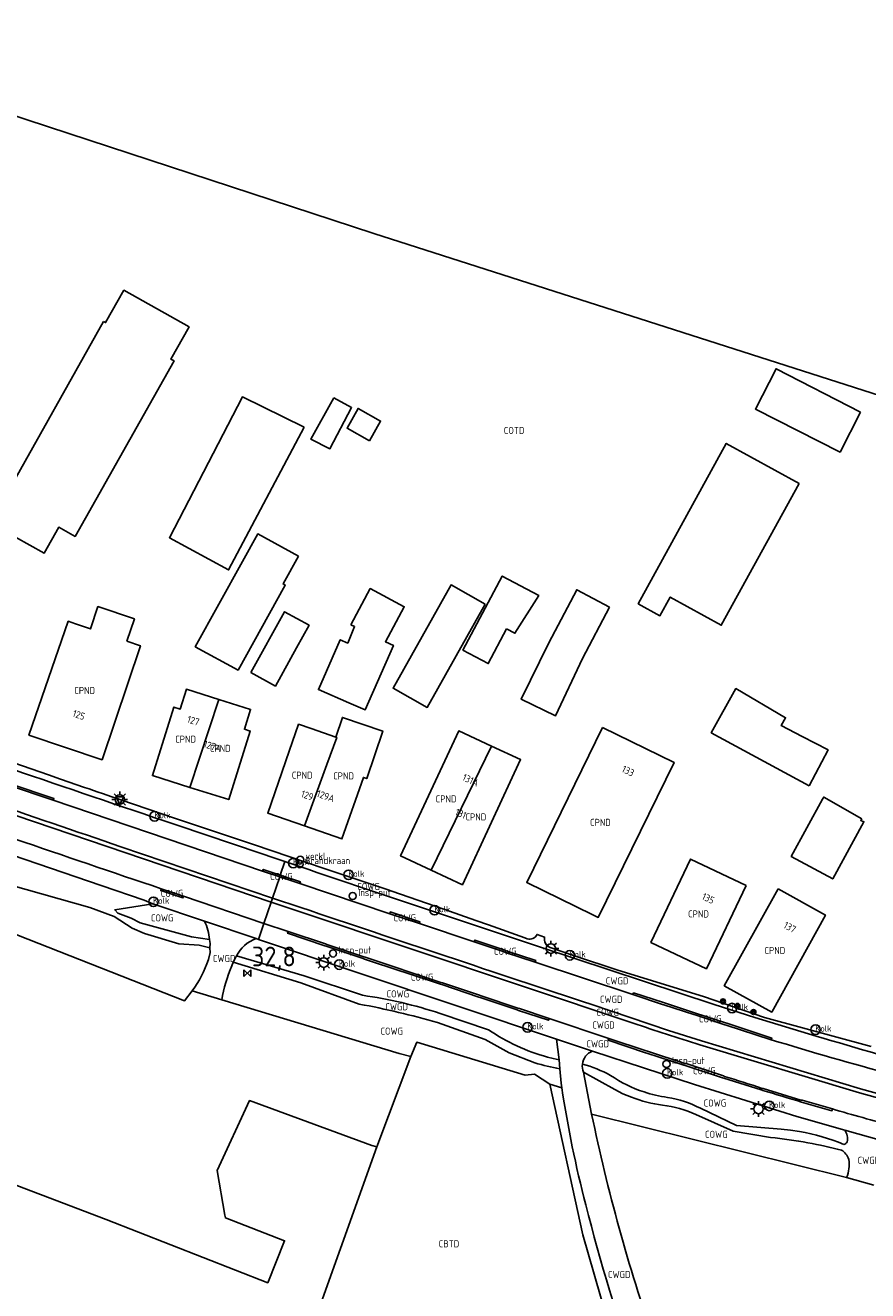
# Model space of a CAD drawing. Header units: metres. Extents: x 159597 to 163409, y 443622 to 446014.
# Tile 62 of 68: x 162966 to 163072, y 443799 to 443960. Entities that reach past the tile are written whole.
import ezdxf
from ezdxf.enums import TextEntityAlignment as Align

# ---------------------------------------------------------------- set-up
doc = ezdxf.new("R2010")
doc.units = ezdxf.units.M
doc.header["$LTSCALE"] = 4
doc.layers.get('0').update_dxf_attribs({"linetype": 'CONTINUOUS'})
for name, color, linetype in [('CBTD', 7, 'CONTINUOUS'), ('COTD', 7, 'CONTINUOUS'), ('COWG', 7, 'CONTINUOUS'), ('CPND', 7, 'CONTINUOUS'), ('CWGD', 7, 'CONTINUOUS'), ('G_BTD', 3, 'CONTINUOUS'), ('G_OTD', 32, 'CONTINUOUS'), ('G_OWG', 6, 'CONTINUOUS'), ('G_PND', 1, 'CONTINUOUS'), ('G_WGD', 7, 'CONTINUOUS'), ('NAR', 7, 'CONTINUOUS'), ('PPALHM', 10, 'CONTINUOUS'), ('PVGO', 102, 'CONTINUOUS')]:
    doc.layers.add(name, color=color, linetype=linetype)
for name, color, linetype, true_color in [('PBRD', 7, 'CONTINUOUS', 0xbd2877), ('PPAL', 7, 'CONTINUOUS', 0xbd2877), ('PPUT', 7, 'CONTINUOUS', 0xbd2877)]:
    doc.layers.add(name, color=color, linetype=linetype, true_color=true_color)
doc.styles.add('ISO', font='ISO')

# ---------------------------------------------------------------- blocks, each defined once
blk = doc.blocks.new('boom')
at = {"color": 0}
for radius in [0.315, 0.225, 0.135]:
    blk.add_circle((0, 0), radius, dxfattribs=at)
blk = doc.blocks.new('verkeersbord')
at = {"color": 0}
for p, q in [((0.5, 0.32), (-0.5, 0.32)), ((-0.5, 0.32), (0, -0.6)), ((0, -0.6), (0.5, 0.32))]:
    blk.add_line(p, q, dxfattribs=at)
blk = doc.blocks.new('kolk')
at = {"color": 0}
blk.add_circle((0, 0), 0.6, dxfattribs=at)
at = {"color": 0, "linetype": 'Continuous', "style": 'ISO'}
blk.add_attdef('KOLK', (-0.04, -0.26), '', height=0.8, dxfattribs=at)
blk = doc.blocks.new('lichtmast')
at = {"color": 0}
for p, q in [((-0.6, 0), (-1, 0)), ((-0.71, 0.71), (-0.42, 0.42)), ((0, 0.6), (0, 1)), ((0.42, 0.42), (0.71, 0.71)), ((0.6, 0), (1, 0)), ((-0.42, -0.42), (-0.71, -0.71)), ((0, -0.6), (0, -1)), ((0.42, -0.42), (0.71, -0.71))]:
    blk.add_line(p, q, dxfattribs=at)
blk.add_circle((0, 0), 0.6, dxfattribs=at)
blk = doc.blocks.new('verklikker')
at = {"color": 0}
blk.add_circle((0, 0), 0.45, dxfattribs=at)
at = {"color": 0, "style": 'ISO'}
blk.add_attdef('VERKLIKKER', (0.7, 0), '', height=0.9, dxfattribs=at)
blk = doc.blocks.new('klok')
at = {"color": 0}
blk.add_circle((0, 0), 0.45, dxfattribs=at)
at = {"style": 'ISO'}
blk.add_attdef('KLOK', (0.7, 0), '', height=0.9, dxfattribs=at)
blk = doc.blocks.new('brandkraan')
at = {"color": 0}
blk.add_circle((0, 0), 0.45, dxfattribs=at)
at = {"color": 0, "style": 'ISO'}
blk.add_attdef('BRANDKRAAN', (0.7, 0), '', height=0.9, dxfattribs=at)
blk = doc.blocks.new('kilometerpaal')
at = {"color": 0}
for p, q in [((-0.44, 0.44), (0.44, -0.44)), ((-0.44, -0.44), (-0.44, 0.44)), ((0.44, 0.44), (-0.44, -0.44)), ((0.44, -0.44), (0.44, 0.44))]:
    blk.add_line(p, q, dxfattribs=at)
at = {"color": 0, "style": 'ISO'}
blk.add_attdef('KILOMETERPAAL', (0.59, 0.87), '', height=2.5, dxfattribs=at)

msp = doc.modelspace()

# ---------------------------------------------------------------- linework, layer by layer
at = {"layer": 'G_BTD', "linetype": 'Continuous', "transparency": 33554687}
for points in [[(162827.928, 443866.862), (162876.898, 443845.733), (162967.493, 443811.251), (162975.848, 443808.071), (162996.335, 443800.055), (162998.48, 443805.381), (162990.961, 443808.284), (162990.916, 443808.626), (162989.924, 443814.302), (162994.039, 443823.183), (163009.569, 443817.489), (163010.201, 443817.291)], [(163014.516, 443828.75), (163010.201, 443817.291)], [(163010.201, 443817.291), (163000.961, 443791.484), (162999.85, 443791.813), (162997.151, 443786.209), (162998.895, 443784.051), (163001.645, 443783.193), (163009.063, 443781.501), (163014.438, 443781.299), (163017.264, 443781.047), (163023.193, 443779.962), (163031.52, 443779.81), (163040.511, 443781.47), (163038.114, 443787.452), (163041.518, 443788.077), (163036.31, 443806.118), (163032.153, 443825.245)]]:
    msp.add_lwpolyline(points, dxfattribs=at)
at = {"layer": 'G_OTD', "linetype": 'Continuous', "transparency": 33554687}
for points in [[(163075.148, 443912.291), (163009.784, 443933.218), (162968.378, 443946.806), (162929.148, 443959.64)], [(162975.512, 443922.059), (162975.773, 443921.912), (162978.086, 443926.018), (162986.359, 443921.358), (162984.054, 443917.266), (162984.453, 443917.041), (162971.898, 443894.776), (162969.828, 443895.943), (162967.966, 443892.637), (162962.535, 443895.697), (162964.399, 443899.005), (162963.015, 443899.785), (162975.512, 443922.059)], [(163071.561, 443910.541), (163068.958, 443905.479), (163058.213, 443910.937), (163060.843, 443916.052), (163071.561, 443910.541)], [(163000.967, 443908.63), (162991.367, 443890.518), (162983.864, 443894.611), (162993.134, 443912.48), (163000.967, 443908.63)], [(163004.719, 443912.381), (163006.98, 443911.122), (163004.227, 443905.899), (163001.822, 443907.102), (163004.719, 443912.381)], [(163009.27, 443906.912), (163006.401, 443908.506), (163007.795, 443911.016), (163010.664, 443909.422), (163009.27, 443906.912)], [(163063.771, 443901.488), (163053.89, 443883.507), (163047.408, 443887.068), (163046.112, 443884.71), (163043.35, 443886.229), (163054.526, 443906.568), (163063.771, 443901.488)], [(163000.23, 443892.263), (162998.292, 443888.742), (162998.568, 443888.59), (162992.585, 443877.812), (162987.152, 443880.772), (162993.122, 443891.58), (162995.075, 443895.092), (163000.23, 443892.263)], [(163026.653, 443883.035), (163024.315, 443878.639), (163021.096, 443880.351), (163026.087, 443889.738), (163030.731, 443887.269), (163027.697, 443882.479), (163026.653, 443883.035)], [(163006.897, 443883.573), (163009.343, 443888.153), (163013.658, 443885.848), (163011.28, 443881.397), (163012.286, 443880.949), (163008.699, 443872.75), (163006.628, 443873.656), (163002.779, 443875.339), (163005.542, 443881.651), (163006.495, 443881.234), (163007.35, 443883.331), (163006.897, 443883.573)], [(163023.934, 443886.18), (163016.586, 443873.071), (163012.251, 443875.501), (163019.6, 443888.609), (163023.934, 443886.18)], [(163039.724, 443885.81), (163036.294, 443879.293), (163032.857, 443872.012), (163028.517, 443874.101), (163032.009, 443881.288), (163035.547, 443888.009), (163039.724, 443885.81)], [(162994.207, 443877.497), (162998.482, 443885.215), (163001.592, 443883.492), (163000, 443880.618), (162997.317, 443875.774), (162994.207, 443877.497)], [(163065.051, 443863.12), (163052.618, 443869.857), (163055.749, 443875.472), (163062.041, 443871.755), (163061.468, 443870.796), (163064.162, 443869.395), (163067.441, 443867.689), (163065.051, 443863.12)], [(163071.713, 443858.951), (163071.589, 443858.721), (163071.986, 443858.562), (163068.025, 443851.304), (163062.77, 443854.172), (163066.735, 443861.428), (163066.883, 443861.69), (163071.713, 443858.951)]]:
    msp.add_lwpolyline(points, dxfattribs=at)
at = {"layer": 'G_OWG', "linetype": 'Continuous', "transparency": 33554687}
for points in [[(162845.002, 443895.349), (162858.36, 443888.001), (162895.677, 443871.724), (162940.597, 443853.595), (162985.776, 443835.816), (162986.748, 443837.088)], [(162973.101, 443862.927), (162970.038, 443863.984), (162968.525, 443864.505), (162958.449, 443867.996), (162957.564, 443868.29), (162948.164, 443871.44), (162940.918, 443873.905), (162933.472, 443876.403), (162929.505, 443877.818)], [(163072.892, 443830.025), (163059.377, 443833.74), (163051.63, 443836.384), (163040.777, 443839.741), (163035.266, 443841.552), (163032.176, 443842.609), (163031.992, 443842.695), (163031.826, 443842.814), (163031.685, 443842.96), (163031.572, 443843.13), (163031.492, 443843.317), (163031.447, 443843.516), (163031.439, 443843.719), (163031.468, 443843.921), (163030.509, 443844.254), (163030.418, 443844.093), (163030.299, 443843.952), (163030.156, 443843.835), (163029.993, 443843.747), (163029.818, 443843.69), (163029.635, 443843.667), (163029.45, 443843.678), (163029.271, 443843.723), (163028.955, 443843.835), (163024.345, 443845.465), (163022.733, 443846.035), (163018.702, 443847.453), (163010.999, 443850.145), (163003.487, 443852.617), (162994.655, 443855.613), (162989.207, 443857.432), (162984.529, 443859.008), (162977.69, 443861.352)], [(162996.952, 443848.883), (162996.781, 443848.377)], [(162990.498, 443835.951), (163013.009, 443829.131), (163014.516, 443828.75)], [(163032.153, 443825.245), (163030.17, 443826.545), (163028.984, 443826.393), (163015.258, 443830.583), (163014.516, 443828.75)], [(163033.651, 443824.777), (163032.153, 443825.245)], [(163037.439, 443821.458), (163069.796, 443813.398)]]:
    msp.add_lwpolyline(points, dxfattribs=at)
msp.add_lwpolyline([(162977.69, 443861.352, -0.0041724), (162973.101, 443862.927)], format="xyb", dxfattribs=at)
at = {"layer": 'G_PND', "linetype": 'Continuous', "transparency": 33554687}
for points in [[(162978.465, 443881.473), (162980.186, 443880.893), (162978.572, 443876.093), (162975.322, 443866.428), (162966.029, 443869.553), (162971.027, 443884), (162971.961, 443883.677), (162973.837, 443883.028), (162974.793, 443885.864), (162979.419, 443884.304), (162978.465, 443881.473)], [(162986.463, 443862.922), (162981.702, 443864.423), (162984.435, 443873.117), (162985.241, 443872.864), (162986.032, 443875.382), (162990.124, 443874.096)], [(162986.463, 443862.922), (162990.124, 443874.096)], [(162986.463, 443862.922), (162991.39, 443861.373), (162994.127, 443870.073), (162993.373, 443870.31), (162994.164, 443872.827), (162990.124, 443874.096)], [(163000.99, 443858.048), (163005.745, 443856.388), (163008.474, 443864.193), (163008.895, 443864.05), (163010.93, 443870.073), (163005.819, 443871.8), (163004.973, 443869.297)], [(163000.99, 443858.048), (162996.333, 443859.672), (162999.066, 443867.506), (163000.265, 443870.943), (163001.869, 443870.382), (163004.973, 443869.297)], [(163017.074, 443852.42), (163013.199, 443854.221), (163020.577, 443870.094), (163024.723, 443868.167)], [(163038.837, 443870.54), (163047.907, 443866.098), (163038.272, 443846.424), (163037.586, 443846.76), (163029.202, 443850.866), (163038.837, 443870.54)], [(163000.99, 443858.048), (163003.839, 443865.828), (163005.093, 443869.255), (163004.973, 443869.297)], [(163017.074, 443852.42), (163024.723, 443868.167)], [(163017.074, 443852.42), (163021.047, 443850.573), (163028.425, 443866.446), (163024.723, 443868.167)], [(163057.027, 443850.479), (163051.996, 443839.896), (163044.965, 443843.239), (163049.996, 443853.822), (163057.027, 443850.479)], [(163061.087, 443850.06), (163067.111, 443846.721), (163060.282, 443834.401), (163054.258, 443837.74), (163061.087, 443850.06)]]:
    msp.add_lwpolyline(points, dxfattribs=at)
at = {"layer": 'G_WGD', "linetype": 'Continuous', "transparency": 33554687}
for points in [[(162943.433, 443872.236, 0.001021), (162984.475, 443858.244)], [(162977.698, 443855.391, 0.0012044), (162942.904, 443867.243)], [(162982.82, 443850.059, -0.0017608), (162945.773, 443862.736)], [(162984.475, 443858.244, 0.0005765), (162998.508, 443853.504)], [(162998.508, 443853.504, 0.0011098), (163030.936, 443842.664)], [(163037.443, 443835.361, -0.0010816), (163000.556, 443847.665)], [(162988.319, 443845.934, -0.0823616), (162988.964, 443843.612)], [(162994.872, 443843.726, 0.1944622), (162992.379, 443841.529)], [(162988.811, 443841.074, -0.0763416), (162986.748, 443837.088)], [(162990.498, 443835.951, -0.0532191), (162991.785, 443840.272)], [(163018.228, 443834.225, 0.0458494), (163008.365, 443836.539)], [(163007.956, 443835.424, -0.0236214), (163017.87, 443833.086)], [(163042.707, 443833.003, 0.004615), (163051.174, 443830.236)], [(163058.156, 443833.735, 0.0071836), (163073.77, 443829.079)], [(163031.838, 443828.694, -0.0831298), (163024.368, 443832.159)], [(163075.66, 443826.479, -0.0108262), (163060.232, 443830.904)], [(163036.263, 443827.796, -0.2777959), (163037.54, 443829.449)], [(163033.421, 443827.213, -0.0329506), (163030.234, 443827.97)], [(163036.396, 443826.801, -0.1256666), (163036.263, 443827.796)], [(163036.263, 443827.796, -0.0613751), (163039.842, 443826.373)], [(163044.092, 443824.266, -0.0708961), (163039.842, 443826.373)], [(163059.06, 443824.728, 0.0084059), (163054.293, 443826.248)], [(163033.651, 443824.777, 0.0246733), (163036.685, 443809.942)], [(163042.484, 443823.602, 0.0575259), (163046.448, 443822.596)], [(163047.065, 443823.578, -0.0457101), (163044.092, 443824.266)], [(163051.251, 443822.196, 0.0819207), (163047.065, 443823.578)], [(163064.073, 443822.973, 0.0062773), (163059.15, 443824.458)], [(163046.448, 443822.596, -0.0707365), (163050.67, 443821.419)], [(163067.982, 443822.112, 0.0076499), (163075.717, 443819.971)], [(163045.361, 443792.758, -0.0323979), (163037.439, 443821.458)], [(163060.134, 443818.49, -0.0208278), (163064.888, 443817.823)], [(163069.426, 443817.619, 0.0546921), (163063.833, 443819.253)], [(163069.561, 443819.438, -0.1928995), (163069.856, 443817.922)], [(163064.888, 443817.823, -0.0186656), (163069.126, 443816.884)], [(163069.126, 443816.884, -0.201278), (163070.062, 443815.705)], [(163069.856, 443817.922, -0.2875017), (163069.426, 443817.619)], [(163070.062, 443815.705, -0.1407212), (163069.796, 443813.398)], [(163036.685, 443809.942, 0.0214485), (163043.229, 443788.393)]]:
    msp.add_lwpolyline(points, format="xyb", dxfattribs=at)
for points in [[(162996.781, 443848.377), (162950.5, 443864.063), (162940.963, 443867.353)], [(162963.459, 443863.221), (162969.126, 443861.295)], [(162969.126, 443861.295), (162969.216, 443861.492), (162963.53, 443863.437)], [(162969.126, 443861.295), (162995.669, 443852.3)], [(162950.865, 443858.728), (162953.928, 443857.661), (162955.464, 443857.14), (162957.002, 443856.627), (162960.087, 443855.626), (162962.306, 443854.888), (162975.21, 443850.486), (162980.663, 443848.603), (162981.77, 443848.141)], [(162989.006, 443842.576), (162987.624, 443842.912), (162985.047, 443843.049), (162980.69, 443844.4), (162979.132, 443845.075), (162976.867, 443846.55), (162973.753, 443847.666), (162963.762, 443850.522), (162953.196, 443854.11), (162952.048, 443854.74), (162951.862, 443855.335), (162951.614, 443855.907), (162951.244, 443856.051), (162950.857, 443856.137), (162949.684, 443856.274)], [(162996.952, 443848.883), (162977.698, 443855.391)], [(162997.931, 443851.79), (162995.768, 443852.519), (162995.669, 443852.3)], [(162997.855, 443851.567), (162995.669, 443852.3)], [(162998.508, 443853.504), (162997.931, 443851.79)], [(162996.952, 443848.883), (162997.855, 443851.567)], [(162997.855, 443851.567), (163000.395, 443850.715)], [(163000.395, 443850.715), (163000.482, 443850.931), (162997.931, 443851.79)], [(163011.814, 443846.886), (163000.395, 443850.715)], [(162985.649, 443849.098), (162985.576, 443848.896), (162982.755, 443849.837), (162982.82, 443850.059)], [(162985.649, 443849.098), (162982.82, 443850.059)], [(162995.865, 443845.657), (162985.649, 443849.098)], [(162981.77, 443848.141), (162976.927, 443847.38), (162977.309, 443846.977), (162979.021, 443846.318), (162980.139, 443845.74), (162986.68, 443843.937), (162988.964, 443843.612)], [(162981.77, 443848.141), (162988.319, 443845.934)], [(162995.865, 443845.657), (162996.781, 443848.377)], [(162996.781, 443848.377), (163000.325, 443847.176), (163042.707, 443833.003)], [(162996.952, 443848.883), (163000.556, 443847.665)], [(162988.319, 443845.934), (162994.872, 443843.726)], [(163011.814, 443846.886), (163011.891, 443847.114), (163015.654, 443845.856), (163015.577, 443845.638)], [(163011.814, 443846.886), (163015.577, 443845.638)], [(162995.181, 443843.623), (162995.865, 443845.657)], [(162995.865, 443845.657), (162998.932, 443844.624)], [(162998.932, 443844.624), (162998.861, 443844.405), (163003.582, 443842.829)], [(163003.665, 443843.049), (162998.932, 443844.624)], [(163015.577, 443845.638), (163022.55, 443843.316)], [(162989.006, 443842.576), (162989.045, 443841.957), (162988.811, 443841.074)], [(162988.964, 443843.612), (162989.023, 443843.093), (162989.006, 443842.576)], [(162994.872, 443843.726), (162995.181, 443843.623)], [(162995.181, 443843.623), (163032.992, 443830.97)], [(163003.744, 443842.775), (163003.582, 443842.829)], [(163003.821, 443842.993), (163003.665, 443843.049)], [(163003.744, 443842.775), (163008.468, 443841.19)], [(163003.821, 443842.993), (163008.541, 443841.416)], [(163026.404, 443842.265), (163022.629, 443843.541), (163022.55, 443843.316)], [(163026.36, 443842.045), (163022.55, 443843.316)], [(163030.936, 443842.664), (163052.996, 443835.382), (163058.156, 443833.735)], [(162991.967, 443840.738), (162992.157, 443841.139), (162992.379, 443841.529)], [(162992.379, 443841.529), (163000.957, 443839.001), (163008.365, 443836.539)], [(163008.468, 443841.19), (163008.619, 443841.139)], [(163008.541, 443841.416), (163008.7, 443841.362)], [(163013.35, 443839.569), (163008.619, 443841.139)], [(163013.415, 443839.796), (163008.7, 443841.362)], [(163026.519, 443841.987), (163026.36, 443842.045)], [(163026.603, 443842.191), (163026.404, 443842.265)], [(163026.519, 443841.987), (163030.292, 443840.727)], [(163030.292, 443840.727), (163030.357, 443840.946), (163026.603, 443842.191)], [(162991.785, 443840.272), (162991.967, 443840.738)], [(162991.967, 443840.738), (163000.561, 443838.109), (163007.956, 443835.424)], [(163013.53, 443839.521), (163013.35, 443839.569)], [(163013.607, 443839.746), (163013.415, 443839.796)], [(163018.244, 443837.95), (163013.53, 443839.521)], [(163018.324, 443838.155), (163013.607, 443839.746)], [(163030.292, 443840.727), (163042.647, 443836.628)], [(163018.244, 443837.95), (163018.416, 443837.889)], [(163018.324, 443838.155), (163018.503, 443838.116)], [(163018.416, 443837.889), (163023.14, 443836.314)], [(163018.503, 443838.116), (163023.194, 443836.539)], [(162986.748, 443837.088), (162990.498, 443835.951)], [(163023.299, 443836.259), (163023.14, 443836.314)], [(163023.403, 443836.47), (163023.194, 443836.539)], [(163028.01, 443834.678), (163023.299, 443836.259)], [(163028.083, 443834.901), (163023.403, 443836.47)], [(163046.539, 443835.614), (163042.751, 443836.848), (163042.647, 443836.628)], [(163046.431, 443835.383), (163042.647, 443836.628)], [(163028.176, 443834.619), (163028.01, 443834.678)], [(163028.271, 443834.849), (163028.083, 443834.901)], [(163028.176, 443834.619), (163031.955, 443833.369), (163032.038, 443833.591)], [(163028.271, 443834.849), (163032.038, 443833.591)], [(163082.156, 443821.739), (163071.561, 443824.684), (163051.359, 443830.737), (163047.18, 443832.085), (163037.443, 443835.361)], [(163046.431, 443835.383), (163046.602, 443835.337)], [(163046.679, 443835.581), (163046.539, 443835.614)], [(163046.602, 443835.337), (163050.397, 443834.088)], [(163046.679, 443835.581), (163050.472, 443834.324)], [(163017.87, 443833.086), (163023.917, 443830.932), (163026.972, 443829.23), (163030.234, 443827.97)], [(163024.368, 443832.159), (163018.228, 443834.225)], [(163032.038, 443833.591), (163039.605, 443831.054)], [(163050.397, 443834.088), (163050.559, 443834.037)], [(163050.472, 443834.324), (163050.63, 443834.262)], [(163054.35, 443832.801), (163050.559, 443834.037)], [(163054.423, 443833.043), (163050.63, 443834.262)], [(163054.423, 443833.043), (163054.6, 443832.994)], [(163054.6, 443832.994), (163060.296, 443831.115), (163060.232, 443830.904)], [(163054.35, 443832.801), (163054.503, 443832.758)], [(163054.503, 443832.758), (163060.232, 443830.904)], [(163037.54, 443829.449), (163032.992, 443830.97)], [(163032.992, 443830.97), (163033.166, 443829.654), (163033.315, 443828.335)], [(163039.605, 443831.054), (163039.536, 443830.826), (163044.266, 443829.254)], [(163044.355, 443829.478), (163039.605, 443831.054)], [(163051.174, 443830.236), (163071.418, 443824.156), (163082.019, 443821.22)], [(163033.315, 443828.335), (163032.571, 443828.504), (163031.838, 443828.694)], [(163033.421, 443827.213), (163033.315, 443828.335)], [(163037.54, 443829.449), (163044.014, 443827.327), (163050.497, 443825.234), (163056.989, 443823.17), (163063.491, 443821.136), (163069.561, 443819.438)], [(163044.266, 443829.254), (163044.433, 443829.202)], [(163044.355, 443829.478), (163044.524, 443829.44)], [(163044.433, 443829.202), (163049.141, 443827.667)], [(163044.524, 443829.44), (163049.248, 443827.898)], [(163033.421, 443827.213), (163033.562, 443825.366), (163033.651, 443824.777)], [(163037.439, 443821.458), (163036.902, 443824.126), (163036.396, 443826.801)], [(163036.396, 443826.801), (163040.376, 443824.567), (163041.414, 443824.05), (163042.484, 443823.602)], [(163049.315, 443827.625), (163049.141, 443827.667)], [(163049.414, 443827.865), (163049.248, 443827.898)], [(163054.036, 443826.068), (163049.315, 443827.625)], [(163054.151, 443826.297), (163049.414, 443827.865)], [(163054.197, 443826.015), (163054.036, 443826.068)], [(163054.293, 443826.248), (163054.151, 443826.297)], [(163054.197, 443826.015), (163058.968, 443824.533)], [(163058.968, 443824.533), (163059.15, 443824.458)], [(163059.06, 443824.728), (163059.209, 443824.717)], [(163064.151, 443823.215), (163063.976, 443823.237), (163059.209, 443824.717)], [(163063.833, 443819.253), (163062.656, 443819.434), (163061.472, 443819.563), (163055.804, 443820.006), (163051.251, 443822.196)], [(163064.073, 443822.973), (163067.922, 443821.888), (163067.982, 443822.112)], [(163064.151, 443823.215), (163067.982, 443822.112)], [(163050.67, 443821.419), (163055.414, 443819.307), (163060.134, 443818.49)], [(163074.211, 443818.11), (163069.561, 443819.438)], [(163069.796, 443813.398), (163073.238, 443812.452)]]:
    msp.add_lwpolyline(points, dxfattribs=at)

# ---------------------------------------------------------------- block references
at = {"layer": 'PBRD', "transparency": 33554687}
msp.add_blockref('verkeersbord', (162977.564, 443861.393), dxfattribs=at)
msp.add_blockref('verklikker', (163000.458, 443853.742), dxfattribs=at).add_auto_attribs({'VERKLIKKER': 'verkl '})
at = {"layer": 'PPAL', "transparency": 33554687}
for p in [(162977.564, 443861.393), (163032.279, 443842.462), (163003.45, 443840.683), (163058.611, 443822.11)]:
    msp.add_blockref('lichtmast', p, dxfattribs=at)
at = {"layer": 'PPALHM', "transparency": 33554687}
msp.add_blockref('kilometerpaal', (162993.74, 443839.345), dxfattribs=at).add_auto_attribs({'KILOMETERPAAL': '32,8'})
at = {"layer": 'PPUT', "transparency": 33554687}
for name, p, values in [('kolk', (162981.988, 443859.25), {'KOLK': 'Kolk'}), ('kolk', (162999.579, 443853.318), {'KOLK': 'Kolk'}), ('brandkraan', (163000.396, 443853.181), {'BRANDKRAAN': 'Brandkraan'}), ('kolk', (163006.595, 443851.827), {'KOLK': 'Kolk'}), ('kolk', (162981.842, 443848.406), {'KOLK': 'Kolk'}), ('klok', (163007.121, 443849.135), {'KLOK': 'Insp-put'}), ('kolk', (163017.506, 443847.335), {'KOLK': 'Kolk'}), ('klok', (163004.629, 443841.843), {'KLOK': 'Insp-put'}), ('kolk', (163005.407, 443840.426), {'KOLK': 'Kolk'}), ('kolk', (163034.659, 443841.611), {'KOLK': 'Kolk'}), ('kolk', (163055.259, 443834.921), {'KOLK': 'Kolk'}), ('kolk', (163029.307, 443832.471), {'KOLK': 'Kolk'}), ('kolk', (163065.856, 443832.174), {'KOLK': 'Kolk'}), ('klok', (163046.938, 443827.815), {'KLOK': 'Insp-put'}), ('kolk', (163047.04, 443826.631), {'KOLK': 'Kolk'}), ('kolk', (163059.984, 443822.492), {'KOLK': 'Kolk'})]:
    msp.add_blockref(name, p, dxfattribs=at).add_auto_attribs(values)
at = {"layer": 'PVGO', "transparency": 33554687}
for p in [(163054.11, 443835.764), (163055.937, 443835.199), (163057.972, 443834.413)]:
    msp.add_blockref('boom', p, dxfattribs=at)

# ---------------------------------------------------------------- texts
at = {"layer": 'CBTD', "transparency": 33554687, "style": 'ISO'}
msp.add_text('CBTD', height=0.9, dxfattribs=at).set_placement((163019.335, 443805.003), align=Align.MIDDLE_CENTER)
at = {"layer": 'COTD', "transparency": 33554687, "style": 'ISO'}
msp.add_text('COTD', height=0.9, dxfattribs=at).set_placement((163027.598, 443908.225), align=Align.MIDDLE_CENTER)
at = {"layer": 'COWG', "transparency": 33554687, "style": 'ISO'}
for p in [(162998.076, 443851.617), (163009.126, 443850.352), (162984.202, 443849.472), (162982.946, 443846.356), (163013.734, 443846.374), (163026.482, 443842.118), (163015.927, 443838.843), (163012.847, 443836.714), (163039.469, 443834.383), (163052.491, 443833.536), (163012.075, 443831.99), (163051.733, 443826.963), (163053.078, 443822.865), (163053.255, 443818.893)]:
    msp.add_text('COWG', height=0.9, dxfattribs=at).set_placement(p, align=Align.MIDDLE_CENTER)
at = {"layer": 'CPND', "transparency": 33554687, "style": 'ISO'}
for p in [(162973.108, 443875.227), (162985.913, 443869.049), (162990.314, 443867.874), (163000.713, 443864.466), (163005.96, 443864.378), (163018.961, 443861.461), (163022.75, 443859.171), (163038.555, 443858.483), (163050.996, 443846.859), (163060.685, 443842.232)]:
    msp.add_text('CPND', height=0.9, dxfattribs=at).set_placement(p, align=Align.MIDDLE_CENTER)
at = {"layer": 'CWGD', "transparency": 33554687, "style": 'ISO'}
for p in [(162990.81, 443841.218), (163040.665, 443838.369), (163039.921, 443836.03), (163012.694, 443835.09), (163038.942, 443832.769), (163038.207, 443830.377), (163072.623, 443815.593), (163040.944, 443801.106)]:
    msp.add_text('CWGD', height=0.9, dxfattribs=at).set_placement(p, align=Align.MIDDLE_CENTER)
at = {"layer": 'NAR', "transparency": 33554687, "style": 'ISO'}
for s, rotation, p in [('125', 341.4, (162972.369, 443872.116)), ('127', 342.5, (162986.894, 443871.39)), ('127A', 342.5, (162989.325, 443868.138)), ('133', 333.9, (163042.058, 443865.009)), ('131A', 335, (163022.081, 443863.839)), ('129', 340.8, (163001.347, 443861.9)), ('129A', 340.7, (163003.69, 443861.819)), ('131', 335, (163020.826, 443859.586)), ('135', 334.6, (163052.231, 443848.829)), ('137', 331, (163062.587, 443845.17))]:
    msp.add_text(s, height=0.9, rotation=rotation, dxfattribs=at).set_placement(p, align=Align.MIDDLE_CENTER)

doc.saveas('drawing.dxf')
